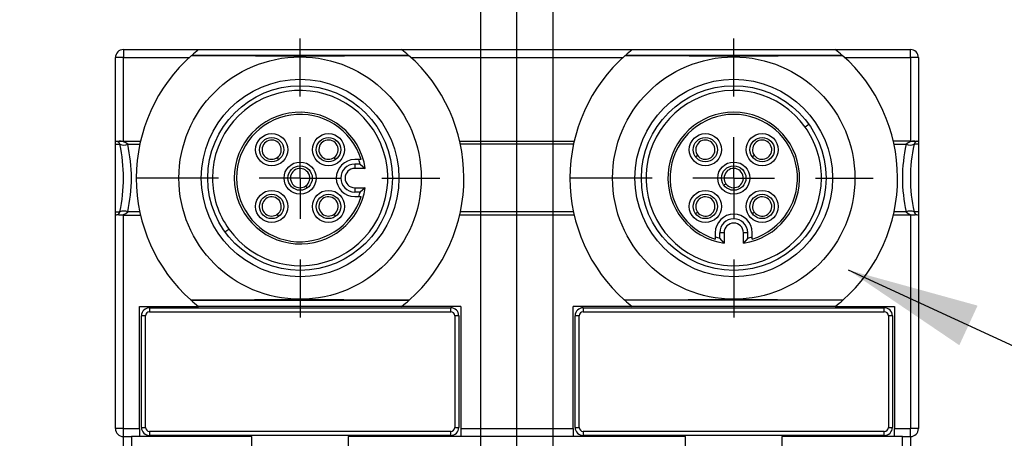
# Model space of a CAD drawing. Header units: millimetres. Extents: x 0 to 699, y 0 to 540.
# Tile 6 of 19: x 152 to 213, y 236 to 262. Entities that reach past the tile are written whole.
import ezdxf

# ---------------------------------------------------------------- set-up
doc = ezdxf.new("R2010")
doc.units = ezdxf.units.MM
doc.header["$LTSCALE"] = 2.5
doc.linetypes.add('CENTERX2', pattern=[20.32, 12.7, -2.54, 2.54, -2.54])
doc.layers.add('CENTER', color=40, linetype='CENTERX2')
doc.layers.add('DIMENSIONS', color=140, linetype='Continuous', lineweight=25)
doc.layers.add('TEXT', color=140, linetype='Continuous', lineweight=25)
doc.styles.add('SLDTEXTSTYLE0', font='TXT', dxfattribs={"width": 0.7})
doc.dimstyles.new('SLDDIMSTYLE0', dxfattribs={"dimtxt": 5.39502, "dimasz": 8.255, "dimexe": 0, "dimexo": 0.0625, "dimgap": 1.348755, "dimtad": 0, "dimtih": 1, "dimtoh": 1, "dimrnd": 1e-09, "dimzin": 12, "dimdsep": 46, "dimtxsty": 'SLDTEXTSTYLE0', "dimsah": 1, "dimcen": 0.09, "dimadec": 0, "dimazin": 3, "dimtfac": 1, "dimtmove": 0, "dimatfit": 0, "dimfxl": 0, "dimfrac": 2, "dimtolj": 1, "dimtzin": 12, "dimarcsym": 0})
doc.dimstyles.new('SLDDIMSTYLE1', dxfattribs={"dimtxt": 5.39502, "dimasz": 8.255, "dimexe": 0, "dimexo": 0.0625, "dimgap": 1.348755, "dimtad": 0, "dimtih": 1, "dimtoh": 1, "dimrnd": 1e-09, "dimzin": 4, "dimdsep": 46, "dimtxsty": 'SLDTEXTSTYLE0', "dimsah": 1, "dimcen": 0.09, "dimadec": 0, "dimazin": 1, "dimtfac": 1, "dimtmove": 0, "dimatfit": 0, "dimfxl": 0, "dimfrac": 2, "dimtolj": 1, "dimtzin": 12, "dimarcsym": 0})
doc.dimstyles.new('SLDDIMSTYLE3', dxfattribs={"dimtxt": 5.39502, "dimasz": 8.255, "dimexe": 0, "dimexo": 0.0625, "dimgap": 1.348755, "dimtad": 0, "dimtih": 1, "dimtoh": 1, "dimrnd": 1e-09, "dimzin": 4, "dimdsep": 46, "dimtxsty": 'SLDTEXTSTYLE0', "dimsah": 1, "dimcen": 0.09, "dimadec": 0, "dimazin": 1, "dimtfac": 1, "dimtofl": 0, "dimtmove": 0, "dimatfit": 3, "dimfxl": 0, "dimfrac": 2, "dimtolj": 1, "dimtzin": 12, "dimarcsym": 0})
doc.dimstyles.new('SLDDIMSTYLE5', dxfattribs={"dimtxt": 0.18, "dimasz": 8.255, "dimexe": 0, "dimexo": 0.0625, "dimgap": 0, "dimtad": 0, "dimtih": 1, "dimtoh": 1, "dimdec": 0, "dimrnd": 1e-09, "dimzin": 0, "dimdsep": 46, "dimtxsty": 'Standard', "dimsah": 1, "dimcen": 0.09, "dimadec": 0, "dimazin": 0, "dimtfac": 8.255, "dimtdec": 0, "dimtofl": 0, "dimtmove": 0, "dimatfit": 3, "dimfxl": 0, "dimfrac": 2, "dimtolj": 1, "dimtzin": 0, "dimarcsym": 0})

# ---------------------------------------------------------------- blocks, each defined once
blk = doc.blocks.new('_D_1')
at = {"layer": 'DIMENSIONS'}
for p, q in [((169.053, 285.491), (169.053, 312.075)), ((196.053, 275.249), (196.053, 312.075)), ((169.053, 304.137), (153.178, 304.137)), ((174.537, 304.137), (172.725, 304.137)), ((172.725, 304.137), (172.725, 295.563)), ((190.569, 304.137), (192.38, 304.137)), ((192.38, 304.137), (192.38, 295.563)), ((196.053, 304.137), (211.928, 304.137)), ((172.725, 295.563), (174.537, 295.563)), ((192.38, 295.563), (190.569, 295.563)), ((169.053, 275.249), (169.053, 281.681)), ((169.053, 264.465), (169.053, 271.439)), ((196.053, 264.465), (196.053, 271.439))]:
    blk.add_line(p, q, dxfattribs=at)
for points in [[(169.053, 304.137), (160.798, 305.407), (160.798, 302.867)], [(196.053, 304.137), (204.308, 302.867), (204.308, 305.407)]]:
    blk.add_solid(points, dxfattribs=at)
at = {"layer": 'DIMENSIONS', "char_height": 5.2917, "attachment_point": 1, "style": 'SLDTEXTSTYLE0'}
for s, insert in [('27.0', (174.537, 312.166)), ('1.06', (174.537, 302.384))]:
    blk.add_mtext(s, dxfattribs=dict(at, insert=insert))
blk = doc.blocks.new('_D_4')
at = {"layer": 'DIMENSIONS'}
for p, q in [((180.303, 218.275), (180.303, 281.281)), ((184.803, 218.275), (184.803, 281.281)), ((180.303, 273.344), (164.428, 273.344)), ((184.803, 273.344), (205.35, 273.344)), ((212.66, 273.344), (210.848, 273.344)), ((210.848, 273.344), (210.848, 264.769)), ((228.692, 273.344), (230.504, 273.344)), ((230.504, 273.344), (230.504, 264.769)), ((210.848, 264.769), (212.66, 264.769)), ((230.504, 264.769), (228.692, 264.769))]:
    blk.add_line(p, q, dxfattribs=at)
for points in [[(180.303, 273.344), (172.048, 274.614), (172.048, 272.074)], [(184.803, 273.344), (193.058, 272.074), (193.058, 274.614)]]:
    blk.add_solid(points, dxfattribs=at)
at = {"layer": 'DIMENSIONS', "char_height": 5.2917, "attachment_point": 1, "style": 'SLDTEXTSTYLE0'}
for s, insert in [('4.5', (214.904, 281.373)), ('0.18', (212.66, 271.591))]:
    blk.add_mtext(s, dxfattribs=dict(at, insert=insert))
blk = doc.blocks.new('_D_5')
at = {"layer": 'DIMENSIONS'}
for p, q in [((157.553, 263.275), (157.553, 291.523)), ((182.553, 223.065), (182.553, 291.523)), ((126.304, 283.586), (124.492, 283.586)), ((124.492, 283.586), (124.492, 275.011)), ((142.336, 283.586), (144.147, 283.586)), ((144.147, 283.586), (144.147, 275.011)), ((157.553, 283.586), (149.646, 283.586)), ((182.553, 283.586), (157.553, 283.586)), ((124.492, 275.011), (126.304, 275.011)), ((144.147, 275.011), (142.336, 275.011))]:
    blk.add_line(p, q, dxfattribs=at)
for points in [[(157.553, 283.586), (165.808, 282.316), (165.808, 284.856)], [(182.553, 283.586), (174.298, 284.856), (174.298, 282.316)]]:
    blk.add_solid(points, dxfattribs=at)
at = {"layer": 'DIMENSIONS', "char_height": 5.2917, "attachment_point": 1, "style": 'SLDTEXTSTYLE0'}
for s, insert in [('25.0', (126.304, 291.615)), ('0.98', (126.304, 281.833))]:
    blk.add_mtext(s, dxfattribs=dict(at, insert=insert))
blk = doc.blocks.new('SW_CENTERMARKSYMBOL_1')
at = {"layer": 'CENTER', "color": 0}
for p, q in [((0, 5.08), (0, 8.69)), ((0, 0), (0, 2.54)), ((-5.08, 0), (-8.69, 0)), ((0, 0), (-2.54, 0)), ((0, 0), (0, -2.54)), ((0, 0), (2.54, 0)), ((5.08, 0), (8.69, 0)), ((0, -5.08), (0, -8.69))]:
    blk.add_line(p, q, dxfattribs=at)
blk = doc.blocks.new('SW_CENTERMARKSYMBOL_2')
at = {"layer": 'CENTER', "color": 0}
for p, q in [((0, 5.08), (0, 8.69)), ((0, 0), (0, 2.54)), ((-5.08, 0), (-8.69, 0)), ((0, 0), (-2.54, 0)), ((0, 0), (0, -2.54)), ((0, 0), (2.54, 0)), ((5.08, 0), (8.69, 0)), ((0, -5.08), (0, -8.69))]:
    blk.add_line(p, q, dxfattribs=at)

msp = doc.modelspace()

# ---------------------------------------------------------------- linework, layer by layer
for p, q in [((158.053, 260.6), (162.733, 260.6)), ((158.053, 260.6), (158.053, 260.1)), ((162.733, 260.6), (175.372, 260.6)), ((175.372, 260.6), (189.733, 260.6)), ((189.733, 260.6), (202.372, 260.6)), ((202.372, 260.6), (207.053, 260.6)), ((207.053, 260.1), (207.053, 260.6)), ((157.553, 254.9), (157.553, 260.1)), ((158.053, 260.1), (157.553, 260.1)), ((158.053, 260.1), (162.14, 260.1)), ((158.053, 254.9), (158.053, 260.1)), ((162.296, 260.241), (162.297, 260.242)), ((162.297, 260.242), (162.304, 260.242)), ((162.314, 260.25), (175.792, 260.25)), ((175.809, 260.242), (175.801, 260.242)), ((175.81, 260.241), (175.809, 260.242)), ((175.966, 260.1), (189.14, 260.1)), ((189.296, 260.241), (189.297, 260.242)), ((189.297, 260.242), (189.304, 260.242)), ((189.314, 260.25), (202.792, 260.25)), ((202.809, 260.242), (202.801, 260.242)), ((202.81, 260.241), (202.809, 260.242)), ((202.966, 260.1), (207.053, 260.1)), ((207.553, 260.1), (207.053, 260.1)), ((207.053, 260.1), (207.053, 254.9)), ((207.553, 260.1), (207.553, 254.9)), ((200.732, 255.942), (200.495, 255.772)), ((157.553, 254.9), (157.585, 254.9)), ((157.553, 254.703), (157.553, 254.9)), ((157.553, 254.703), (157.829, 254.703)), ((157.553, 250.498), (157.553, 254.703)), ((157.585, 254.9), (157.645, 254.893)), ((157.764, 254.893), (157.877, 254.9)), ((157.877, 254.9), (158.053, 254.9)), ((158.053, 254.9), (159.115, 254.9)), ((158.318, 254.703), (159.072, 254.703)), ((178.99, 254.9), (186.115, 254.9)), ((186.072, 254.703), (179.034, 254.703)), ((207.053, 254.9), (205.99, 254.9)), ((206.034, 254.703), (206.788, 254.703)), ((207.053, 254.9), (207.229, 254.9)), ((207.229, 254.9), (207.342, 254.893)), ((207.553, 254.703), (207.276, 254.703)), ((207.461, 254.893), (207.521, 254.9)), ((207.553, 254.9), (207.521, 254.9)), ((207.553, 254.9), (207.553, 254.703)), ((207.553, 254.703), (207.553, 250.498)), ((167.725, 253.751), (167.634, 253.88)), ((171.261, 253.751), (171.169, 253.88)), ((193.668, 253.928), (193.797, 254.019)), ((197.204, 253.928), (197.332, 254.019)), ((172.708, 253.75), (172.453, 253.75)), ((172.453, 253.468), (172.453, 253.2)), ((172.785, 253.468), (172.453, 253.468)), ((173.109, 253.2), (172.453, 253.2)), ((172.848, 253.75), (172.708, 253.75)), ((172.785, 253.468), (173.109, 253.2)), ((161.506, 252.6), (158.853, 252.6)), ((188.506, 252.6), (185.853, 252.6)), ((169.493, 251.984), (169.401, 252.112)), ((172.453, 252), (172.453, 251.732)), ((172.453, 252), (173.109, 252)), ((173.109, 252), (172.785, 251.732)), ((195.436, 252.16), (195.565, 252.252)), ((172.785, 251.732), (172.453, 251.732)), ((172.453, 251.45), (172.708, 251.45)), ((172.708, 251.45), (172.848, 251.45)), ((157.553, 250.498), (157.829, 250.498)), ((157.553, 250.3), (157.553, 250.498)), ((157.553, 237), (157.553, 250.3)), ((157.553, 250.3), (157.585, 250.3)), ((157.645, 250.308), (157.585, 250.3)), ((157.877, 250.3), (157.764, 250.308)), ((158.053, 250.3), (157.877, 250.3)), ((158.053, 237), (158.053, 250.3)), ((158.053, 250.3), (159.115, 250.3)), ((159.072, 250.498), (158.318, 250.498)), ((167.725, 250.216), (167.634, 250.344)), ((171.261, 250.216), (171.169, 250.344)), ((186.115, 250.3), (178.99, 250.3)), ((186.072, 250.498), (179.034, 250.498)), ((193.668, 250.392), (193.797, 250.484)), ((197.204, 250.392), (197.332, 250.484)), ((207.053, 250.3), (205.99, 250.3)), ((206.788, 250.498), (206.034, 250.498)), ((207.053, 250.3), (207.053, 237)), ((207.229, 250.3), (207.053, 250.3)), ((207.342, 250.308), (207.229, 250.3)), ((207.553, 250.498), (207.276, 250.498)), ((207.521, 250.3), (207.461, 250.308)), ((207.553, 250.3), (207.521, 250.3)), ((207.553, 250.498), (207.553, 250.3)), ((207.553, 250.3), (207.553, 237)), ((164.373, 249.259), (164.611, 249.428)), ((194.903, 249.2), (194.903, 248.945)), ((194.903, 248.945), (194.903, 248.805)), ((195.453, 249.2), (195.185, 249.2)), ((195.185, 248.868), (195.185, 249.2)), ((195.453, 249.2), (195.453, 248.544)), ((196.921, 249.2), (196.653, 249.2)), ((196.653, 248.544), (196.653, 249.2)), ((196.921, 248.868), (196.921, 249.2)), ((197.203, 248.945), (197.203, 249.2)), ((197.203, 248.805), (197.203, 248.945)), ((195.453, 248.544), (195.185, 248.868)), ((196.921, 248.868), (196.653, 248.544)), ((162.24, 245.009), (162.248, 245.009)), ((162.24, 245.009), (162.24, 245.009)), ((162.257, 245), (175.848, 245)), ((175.865, 245.009), (175.858, 245.009)), ((175.865, 245.009), (175.866, 245.009)), ((189.248, 245.009), (189.24, 245.009)), ((189.24, 245.009), (189.24, 245.009)), ((202.848, 245), (189.257, 245)), ((202.858, 245.009), (202.865, 245.009)), ((202.865, 245.009), (202.866, 245.009)), ((159.053, 244.6), (162.733, 244.6)), ((159.053, 237), (159.053, 244.6)), ((159.178, 237.075), (159.178, 244.025)), ((159.428, 244.025), (159.178, 244.025)), ((159.428, 237.075), (159.428, 244.025)), ((159.678, 244.525), (178.428, 244.525)), ((159.678, 244.525), (159.678, 244.275)), ((159.678, 244.275), (178.428, 244.275)), ((175.372, 244.6), (162.733, 244.6)), ((179.053, 244.6), (175.372, 244.6)), ((178.428, 244.275), (178.428, 244.525)), ((178.678, 244.025), (178.678, 237.075)), ((178.928, 244.025), (178.678, 244.025)), ((178.928, 244.025), (178.928, 237.075)), ((179.053, 244.6), (179.053, 237)), ((186.053, 237), (186.053, 244.6)), ((189.733, 244.6), (186.053, 244.6)), ((186.178, 237.075), (186.178, 244.025)), ((186.428, 244.025), (186.178, 244.025)), ((186.428, 237.075), (186.428, 244.025)), ((186.678, 244.525), (186.678, 244.275)), ((186.678, 244.525), (205.428, 244.525)), ((186.678, 244.275), (205.428, 244.275)), ((202.372, 244.6), (189.733, 244.6)), ((202.372, 244.6), (206.053, 244.6)), ((205.428, 244.275), (205.428, 244.525)), ((205.678, 244.025), (205.678, 237.075)), ((205.928, 244.025), (205.678, 244.025)), ((205.928, 244.025), (205.928, 237.075)), ((206.053, 244.6), (206.053, 237)), ((158.053, 237), (157.553, 237)), ((158.053, 237), (159.053, 237)), ((158.053, 236.5), (158.053, 237)), ((159.053, 237), (159.053, 236.5)), ((159.178, 237.075), (159.428, 237.075)), ((178.428, 236.825), (159.678, 236.825)), ((159.678, 236.825), (159.678, 236.575)), ((178.428, 236.575), (178.428, 236.825)), ((178.678, 237.075), (178.928, 237.075)), ((179.053, 237), (186.053, 237)), ((179.053, 237), (179.053, 236.5)), ((186.053, 237), (186.053, 236.5)), ((186.178, 237.075), (186.428, 237.075)), ((205.428, 236.825), (186.678, 236.825)), ((186.678, 236.825), (186.678, 236.575)), ((205.428, 236.575), (205.428, 236.825)), ((205.678, 237.075), (205.928, 237.075)), ((206.053, 237), (207.053, 237)), ((206.053, 236.5), (206.053, 237)), ((207.553, 237), (207.053, 237)), ((207.053, 236.5), (207.053, 237)), ((158.053, 236.5), (158.553, 236.5)), ((158.053, 235.6), (158.053, 236.5)), ((159.053, 236.5), (158.553, 236.5)), ((158.553, 236.5), (158.553, 235.6)), ((166.053, 236.5), (159.053, 236.5)), ((178.428, 236.575), (159.678, 236.575)), ((166.053, 235.6), (166.053, 236.5)), ((172.053, 236.5), (172.053, 235.6)), ((179.053, 236.5), (172.053, 236.5)), ((186.053, 236.5), (179.053, 236.5)), ((193.053, 236.5), (186.053, 236.5)), ((205.428, 236.575), (186.678, 236.575)), ((193.053, 235.6), (193.053, 236.5)), ((199.053, 236.5), (199.053, 235.6)), ((206.053, 236.5), (199.053, 236.5)), ((206.553, 236.5), (206.053, 236.5)), ((206.553, 236.5), (207.053, 236.5)), ((206.553, 235.6), (206.553, 236.5)), ((207.053, 236.5), (207.053, 235.6))]:
    msp.add_line(p, q)
at = {"flags": 128}
for points in [[(162.296, 260.241), (163.572, 260.232), (164.886, 260.225), (166.269, 260.22), (167.671, 260.217), (169.044, 260.216), (170.417, 260.217), (171.82, 260.22), (173.203, 260.225), (174.521, 260.232), (175.81, 260.241)], [(189.296, 260.241), (190.572, 260.232), (191.886, 260.225), (193.269, 260.22), (194.671, 260.217), (196.044, 260.216), (197.417, 260.217), (198.82, 260.22), (200.203, 260.225), (201.521, 260.232), (202.81, 260.241)], [(162.24, 245.009), (163.516, 245.018), (164.831, 245.025), (166.214, 245.031), (167.619, 245.034), (168.993, 245.035), (170.368, 245.034), (171.774, 245.031), (173.159, 245.026), (174.528, 245.019), (175.866, 245.009)], [(189.24, 245.009), (190.516, 245.018), (191.831, 245.025), (193.214, 245.031), (194.619, 245.034), (195.993, 245.035), (197.368, 245.034), (198.774, 245.031), (200.159, 245.026), (201.528, 245.019), (202.866, 245.009)]]:
    msp.add_lwpolyline(points, dxfattribs=at)
for centre, radius in [((169.052, 252.6), 7.546), ((196.052, 252.6), 7.546), ((169.053, 252.6), 6.15), ((196.053, 252.6), 6.15), ((169.053, 252.6), 5.75), ((196.053, 252.6), 5.75), ((167.285, 254.368), 1), ((167.285, 254.368), 0.758), ((170.821, 254.368), 1), ((170.821, 254.368), 0.758), ((194.285, 254.368), 1), ((194.285, 254.368), 0.758), ((197.821, 254.368), 1), ((197.821, 254.368), 0.758), ((169.053, 252.6), 1), ((169.053, 252.6), 0.758), ((196.053, 252.6), 1), ((196.053, 252.6), 0.758), ((167.285, 250.833), 1), ((167.285, 250.833), 0.758), ((170.821, 250.833), 1), ((170.821, 250.833), 0.758), ((194.285, 250.833), 1), ((194.285, 250.833), 0.758), ((197.821, 250.833), 1), ((197.821, 250.833), 0.758)]:
    msp.add_circle(centre, radius)
for centre, radius, start, end in [((158.053, 260.1), 0.5, 90, 180), ((169.053, 252.6), 10.195, 128.30721, 131.44886), ((169.053, 252.6), 10.195, 48.55114, 51.69279), ((196.053, 252.6), 10.195, 128.30721, 131.44886), ((196.053, 252.6), 10.195, 48.55114, 51.69279), ((207.053, 260.1), 0.5, 0, 90), ((169.053, 252.6), 10.2, 131.48739, 180), ((169.053, 252.6), 10.2, 311.9096, 48.51261), ((196.053, 252.6), 10.2, 131.48739, 180), ((196.053, 252.6), 10.2, 311.9096, 48.51261), ((169.053, 252.6), 5.458, 215.52855, 180), ((196.053, 252.6), 5.459, 35.52855, 0), ((169.053, 252.6), 4.1, 8.41497, 351.58503), ((169.053, 252.6), 3.966, 16.85573, 343.14427), ((196.053, 252.6), 4.1, 278.41497, 261.58503), ((196.053, 252.6), 3.966, 286.85573, 253.14427), ((196.053, 252.6), 5.459, 0, 35.52855), ((157.704, 255.175), 0.289, 258.05439, 281.94561), ((157.585, 254.65), 0.25, 12.13738, 76.17494), ((157.842, 254.219), 0.679, 45.49096, 96.61442), ((158.074, 255.318), 0.662, 248.3452, 291.6548), ((148.053, 252.6), 10, 347.86262, 12.13738), ((148.931, 252.6), 9.62, 347.3752, 12.6248), ((167.285, 254.368), 0.6, 305.52855, 270), ((170.821, 254.368), 0.6, 305.52855, 270), ((194.285, 254.368), 0.6, 215.52855, 180), ((197.821, 254.368), 0.6, 215.52855, 180), ((216.175, 252.6), 9.62, 167.3752, 192.6248), ((207.256, 254.239), 0.66, 82.59302, 135.3016), ((207.032, 255.318), 0.662, 248.34525, 291.65475), ((217.053, 252.6), 10, 167.86262, 192.13738), ((207.521, 254.65), 0.25, 103.82505, 167.86262), ((207.401, 255.179), 0.292, 258.2104, 281.7896), ((167.285, 254.368), 0.6, 270, 305.52855), ((170.821, 254.368), 0.6, 270, 305.52855), ((194.285, 254.368), 0.6, 180, 215.52855), ((197.821, 254.368), 0.6, 180, 215.52855), ((169.053, 252.6), 0.6, 305.52855, 270), ((172.453, 252.6), 1.15, 90, 270), ((172.453, 252.6), 0.868, 90, 270), ((172.453, 252.6), 0.6, 90, 270), ((169.053, 252.6), 3.832, 13.09094, 17.46363), ((196.053, 252.6), 0.6, 215.52855, 180), ((169.053, 252.6), 10.2, 180, 228.0904), ((169.053, 252.6), 5.458, 180, 215.52855), ((196.053, 252.6), 10.2, 180, 228.0904), ((196.053, 252.6), 0.6, 180, 215.52855), ((169.053, 252.6), 0.6, 270, 305.52855), ((167.285, 250.833), 0.6, 305.52855, 270), ((170.821, 250.833), 0.6, 305.52855, 270), ((169.053, 252.6), 3.832, 342.53637, 346.90906), ((194.285, 250.833), 0.6, 215.52855, 180), ((197.821, 250.833), 0.6, 215.52855, 180), ((194.285, 250.833), 0.6, 180, 215.52855), ((197.821, 250.833), 0.6, 180, 215.52855), ((157.585, 250.55), 0.25, 283.82505, 347.86262), ((157.704, 250.021), 0.292, 78.21039, 101.78961), ((157.849, 250.962), 0.66, 262.593, 315.30162), ((158.074, 249.882), 0.662, 68.34496, 111.65504), ((167.285, 250.833), 0.6, 270, 305.52855), ((170.821, 250.833), 0.6, 270, 305.52855), ((196.053, 249.2), 1.15, 0, 180), ((207.032, 249.882), 0.662, 68.3452, 111.6548), ((207.263, 250.982), 0.679, 225.49096, 276.61442), ((207.521, 250.55), 0.25, 192.13738, 256.17494), ((207.401, 250.025), 0.289, 78.05444, 101.94556), ((196.053, 249.2), 0.868, 0, 180), ((196.053, 249.2), 0.6, 0, 180), ((196.053, 252.6), 3.832, 252.53637, 256.90906), ((196.053, 252.6), 3.832, 283.09094, 287.46363), ((169.053, 252.6), 10.195, 228.12539, 231.69279), ((169.053, 252.6), 10.195, 308.30721, 311.87461), ((196.053, 252.6), 10.195, 228.12539, 231.69279), ((196.053, 252.6), 10.195, 308.30721, 311.87461), ((159.678, 244.025), 0.5, 90, 180), ((159.678, 244.025), 0.25, 90, 180), ((178.428, 244.025), 0.5, 0, 90), ((178.428, 244.025), 0.25, 360, 90), ((186.678, 244.025), 0.5, 90, 180), ((186.678, 244.025), 0.25, 90, 180), ((205.428, 244.025), 0.5, 0, 90), ((205.428, 244.025), 0.25, 360, 90), ((158.053, 237), 0.5, 180, 270), ((159.678, 237.075), 0.5, 180, 270), ((159.678, 237.075), 0.25, 180, 270), ((178.428, 237.075), 0.25, 270, 0), ((178.428, 237.075), 0.5, 270, 360), ((186.678, 237.075), 0.5, 180, 270), ((186.678, 237.075), 0.25, 180, 270), ((205.428, 237.075), 0.25, 270, 0), ((205.428, 237.075), 0.5, 270, 0), ((207.053, 237), 0.5, 270, 360)]:
    msp.add_arc(centre, radius, start, end)

# ---------------------------------------------------------------- block references
at = {"layer": 'CENTER'}
for name, p in [('SW_CENTERMARKSYMBOL_2', (169.053, 252.6)), ('SW_CENTERMARKSYMBOL_1', (196.053, 252.6))]:
    msp.add_blockref(name, p, dxfattribs=at)

# ---------------------------------------------------------------- dimensions: what is measured, and where the dimension line sits
at = {"layer": 'DIMENSIONS'}
for base, p1, p2, dimstyle, picture, middle in [((196.053, 304.137), (169.053, 261.29), (196.053, 261.29), 'SLDDIMSTYLE1', '_D_1', (182.553, 304.137)), ((157.553, 283.586), (182.553, 219.89), (157.553, 260.1), 'SLDDIMSTYLE3', '_D_5', (134.32, 283.586)), ((184.803, 273.344), (180.303, 215.1), (184.803, 215.1), 'SLDDIMSTYLE0', '_D_4', (220.676, 273.344))]:
    dim = msp.add_linear_dim(base=base, p1=p1, p2=p2, dimstyle=dimstyle, dxfattribs=at)
    dim.commit()
    dim.dimension.update_dxf_attribs({"geometry": picture, "text_midpoint": middle, "dimtype": 160})

# ---------------------------------------------------------------- leaders
at = {"layer": 'TEXT', "linetype": 'CENTERX2', "lineweight": 18}
msp.add_leader([(203.17, 246.883), (218.34, 239.886), (224.025, 239.886)], dimstyle='SLDDIMSTYLE5', dxfattribs=at)

doc.saveas('drawing.dxf')
